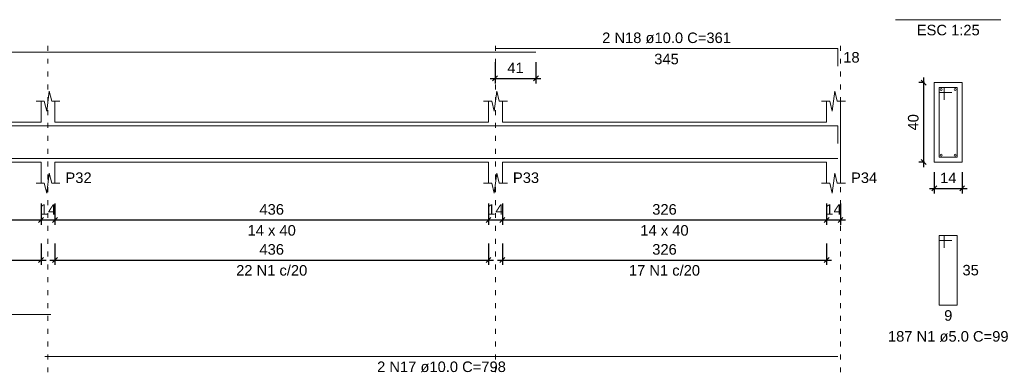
# Model space of a CAD drawing. Header units: millimetres. Extents: x 10906 to 25863, y 1966 to 4861.
# Tile 130 of 163: x 11621.45 to 11641.25, y 2998.52 to 3005.62. Entities that reach past the tile are written whole.
import ezdxf

# ---------------------------------------------------------------- set-up
doc = ezdxf.new("R2010")
doc.units = ezdxf.units.MM
doc.linetypes.add('DOT2', pattern=[3.175, 0, -3.175])
for name, color, linetype, lineweight in [('Descrição da armadura', 7, 'Continuous', 5), ('DT-Barras na forma', 40, 'Continuous', 5), ('DT-Barras no corte', 5, 'Continuous', 5), ('DT-Barras rebatidas', 40, 'Continuous', 5), ('DT-Cotas', 4, 'Continuous', 5), ('DT-Forma', 5, 'Continuous', 5), ('DT-Pontilhado', 7, 'DOT2', 5), ('DT-Textos', 7, 'Continuous', 5), ('Textos armaduras', 7, 'Continuous', 5)]:
    doc.layers.add(name, color=color, linetype=linetype, lineweight=lineweight)
doc.styles.add('Arial', font='arial.ttf')
doc.styles.get("Standard").update_dxf_attribs({"font": 'arial.ttf'})
doc.dimstyles.new('UM_25.000000', dxfattribs={"dimtxt": 0.18, "dimasz": 0.1, "dimexe": 0.1, "dimexo": 0.2, "dimgap": 0, "dimtad": 1, "dimtih": 1, "dimtoh": 1, "dimdec": 1, "dimlfac": 25, "dimzin": 0, "dimdsep": 46, "dimtxsty": 'Standard', "dimcen": 0.09, "dimdle": 0.1, "dimclrd": 256, "dimclre": 256, "dimclrt": 7, "dimadec": 1, "dimazin": 2, "dimtfac": 1, "dimtdec": 1, "dimtofl": 0, "dimtmove": 0, "dimatfit": 3, "dimfxl": 1, "dimtolj": 1, "dimarcsym": 0})
doc.dimstyles.new('UM_50.000000', dxfattribs={"dimtxt": 0.18, "dimasz": 0.2, "dimexe": 0.2, "dimexo": 0.5, "dimgap": 0, "dimtad": 1, "dimtih": 1, "dimtoh": 1, "dimlfac": 50, "dimzin": 0, "dimdsep": 46, "dimtxsty": 'Standard', "dimcen": 0.09, "dimdle": 0.2, "dimclrd": 256, "dimclre": 256, "dimclrt": 7, "dimazin": 0, "dimtfac": 1, "dimtofl": 0, "dimtmove": 0, "dimatfit": 3, "dimfxl": 1, "dimtolj": 1, "dimtzin": 0, "dimarcsym": 0})

# ---------------------------------------------------------------- blocks, each defined once
blk = doc.blocks.new('_Oblique')
at = {"color": 0, "linetype": 'ByBlock', "lineweight": -2}
blk.add_line((-0.5, -0.5), (0.5, 0.5), dxfattribs=at)
blk = doc.blocks.new('*D573')
at = {"layer": 'Defpoints', "color": 0, "transparency": 16777216}
for p in [(11613.565, 3002.119), (11621.875, 3002.119), (11621.875, 3001.589)]:
    blk.add_point(p, dxfattribs=at)
at = {"layer": 'DT-Cotas', "lineweight": -2, "transparency": 16777216}
for p, q in [((11613.565, 3001.919), (11613.565, 3001.489)), ((11621.875, 3001.919), (11621.875, 3001.489)), ((11613.465, 3001.589), (11621.975, 3001.589))]:
    blk.add_line(p, q, dxfattribs=at)
at = {"layer": 'DT-Cotas', "lineweight": -2, "transparency": 16777216, "xscale": 0.1, "yscale": 0.1, "zscale": 0.1, "rotation": 180}
blk.add_blockref('_Oblique', (11613.565, 3001.589), dxfattribs=at)
at = {"layer": 'DT-Cotas', "lineweight": -2, "transparency": 16777216, "xscale": 0.1, "yscale": 0.1, "zscale": 0.1}
blk.add_blockref('_Oblique', (11621.875, 3001.589), dxfattribs=at)
at = {"layer": 'DT-Cotas', "color": 7, "transparency": 16777216, "insert": (11617.72, 3001.801), "char_height": 0.2118, "attachment_point": 5, "rotation": 0.0057, "style": 'Arial'}
blk.add_mtext('\\A1;415.5', dxfattribs=at)
blk = doc.blocks.new('*D574')
at = {"layer": 'Defpoints', "color": 0, "transparency": 16777216}
for p in [(11621.875, 3002.119), (11622.155, 3002.119), (11622.155, 3001.589)]:
    blk.add_point(p, dxfattribs=at)
at = {"layer": 'DT-Cotas', "lineweight": -2, "transparency": 16777216}
for p, q in [((11621.875, 3001.919), (11621.875, 3001.489)), ((11622.155, 3001.919), (11622.155, 3001.489)), ((11621.775, 3001.589), (11622.255, 3001.589))]:
    blk.add_line(p, q, dxfattribs=at)
at = {"layer": 'DT-Cotas', "lineweight": -2, "transparency": 16777216, "xscale": 0.1, "yscale": 0.1, "zscale": 0.1, "rotation": 180}
blk.add_blockref('_Oblique', (11621.875, 3001.589), dxfattribs=at)
at = {"layer": 'DT-Cotas', "lineweight": -2, "transparency": 16777216, "xscale": 0.1, "yscale": 0.1, "zscale": 0.1}
blk.add_blockref('_Oblique', (11622.155, 3001.589), dxfattribs=at)
at = {"layer": 'DT-Cotas', "color": 7, "transparency": 16777216, "insert": (11622.015, 3001.801), "char_height": 0.2118, "attachment_point": 5, "rotation": 0.0057, "style": 'Arial'}
blk.add_mtext('\\A1;14', dxfattribs=at)
blk = doc.blocks.new('*D575')
at = {"layer": 'Defpoints', "color": 0, "transparency": 16777216}
for p in [(11622.155, 3002.119), (11630.875, 3002.119), (11630.875, 3001.589)]:
    blk.add_point(p, dxfattribs=at)
at = {"layer": 'DT-Cotas', "lineweight": -2, "transparency": 16777216}
for p, q in [((11622.155, 3001.919), (11622.155, 3001.489)), ((11630.875, 3001.919), (11630.875, 3001.489)), ((11622.055, 3001.589), (11630.975, 3001.589))]:
    blk.add_line(p, q, dxfattribs=at)
at = {"layer": 'DT-Cotas', "lineweight": -2, "transparency": 16777216, "xscale": 0.1, "yscale": 0.1, "zscale": 0.1, "rotation": 180}
blk.add_blockref('_Oblique', (11622.155, 3001.589), dxfattribs=at)
at = {"layer": 'DT-Cotas', "lineweight": -2, "transparency": 16777216, "xscale": 0.1, "yscale": 0.1, "zscale": 0.1}
blk.add_blockref('_Oblique', (11630.875, 3001.589), dxfattribs=at)
at = {"layer": 'DT-Cotas', "color": 7, "transparency": 16777216, "insert": (11626.515, 3001.801), "char_height": 0.2118, "attachment_point": 5, "rotation": 0.0057, "style": 'Arial'}
blk.add_mtext('\\A1;436', dxfattribs=at)
blk = doc.blocks.new('*D576')
at = {"layer": 'Defpoints', "color": 0, "transparency": 16777216}
for p in [(11630.875, 3002.119), (11631.155, 3002.119), (11631.155, 3001.589)]:
    blk.add_point(p, dxfattribs=at)
at = {"layer": 'DT-Cotas', "lineweight": -2, "transparency": 16777216}
for p, q in [((11630.875, 3001.919), (11630.875, 3001.489)), ((11631.155, 3001.919), (11631.155, 3001.489)), ((11630.775, 3001.589), (11631.255, 3001.589))]:
    blk.add_line(p, q, dxfattribs=at)
at = {"layer": 'DT-Cotas', "lineweight": -2, "transparency": 16777216, "xscale": 0.1, "yscale": 0.1, "zscale": 0.1, "rotation": 180}
blk.add_blockref('_Oblique', (11630.875, 3001.589), dxfattribs=at)
at = {"layer": 'DT-Cotas', "lineweight": -2, "transparency": 16777216, "xscale": 0.1, "yscale": 0.1, "zscale": 0.1}
blk.add_blockref('_Oblique', (11631.155, 3001.589), dxfattribs=at)
at = {"layer": 'DT-Cotas', "color": 7, "transparency": 16777216, "insert": (11631.015, 3001.801), "char_height": 0.2118, "attachment_point": 5, "rotation": 0.0057, "style": 'Arial'}
blk.add_mtext('\\A1;14', dxfattribs=at)
blk = doc.blocks.new('*D577')
at = {"layer": 'Defpoints', "color": 0, "transparency": 16777216}
for p in [(11631.155, 3002.119), (11637.675, 3002.119), (11637.675, 3001.589)]:
    blk.add_point(p, dxfattribs=at)
at = {"layer": 'DT-Cotas', "lineweight": -2, "transparency": 16777216}
for p, q in [((11631.155, 3001.919), (11631.155, 3001.489)), ((11637.675, 3001.919), (11637.675, 3001.489)), ((11631.055, 3001.589), (11637.775, 3001.589))]:
    blk.add_line(p, q, dxfattribs=at)
at = {"layer": 'DT-Cotas', "lineweight": -2, "transparency": 16777216, "xscale": 0.1, "yscale": 0.1, "zscale": 0.1, "rotation": 180}
blk.add_blockref('_Oblique', (11631.155, 3001.589), dxfattribs=at)
at = {"layer": 'DT-Cotas', "lineweight": -2, "transparency": 16777216, "xscale": 0.1, "yscale": 0.1, "zscale": 0.1}
blk.add_blockref('_Oblique', (11637.675, 3001.589), dxfattribs=at)
at = {"layer": 'DT-Cotas', "color": 7, "transparency": 16777216, "insert": (11634.415, 3001.801), "char_height": 0.2118, "attachment_point": 5, "rotation": 0.0057, "style": 'Arial'}
blk.add_mtext('\\A1;326', dxfattribs=at)
blk = doc.blocks.new('*D578')
at = {"layer": 'Defpoints', "color": 0, "transparency": 16777216}
for p in [(11637.675, 3002.119), (11637.955, 3002.119), (11637.955, 3001.589)]:
    blk.add_point(p, dxfattribs=at)
at = {"layer": 'DT-Cotas', "lineweight": -2, "transparency": 16777216}
for p, q in [((11637.675, 3001.919), (11637.675, 3001.489)), ((11637.955, 3001.919), (11637.955, 3001.489)), ((11637.575, 3001.589), (11638.055, 3001.589))]:
    blk.add_line(p, q, dxfattribs=at)
at = {"layer": 'DT-Cotas', "lineweight": -2, "transparency": 16777216, "xscale": 0.1, "yscale": 0.1, "zscale": 0.1, "rotation": 180}
blk.add_blockref('_Oblique', (11637.675, 3001.589), dxfattribs=at)
at = {"layer": 'DT-Cotas', "lineweight": -2, "transparency": 16777216, "xscale": 0.1, "yscale": 0.1, "zscale": 0.1}
blk.add_blockref('_Oblique', (11637.955, 3001.589), dxfattribs=at)
at = {"layer": 'DT-Cotas', "color": 7, "transparency": 16777216, "insert": (11637.815, 3001.801), "char_height": 0.2118, "attachment_point": 5, "rotation": 0.0057, "style": 'Arial'}
blk.add_mtext('\\A1;14', dxfattribs=at)
blk = doc.blocks.new('*D585')
at = {"layer": 'Defpoints', "color": 0, "transparency": 16777216}
for p in [(11613.565, 3001.314), (11621.875, 3001.314), (11621.875, 3000.784)]:
    blk.add_point(p, dxfattribs=at)
at = {"layer": 'DT-Cotas', "lineweight": -2, "transparency": 16777216}
for p, q in [((11613.565, 3001.114), (11613.565, 3000.684)), ((11621.875, 3001.114), (11621.875, 3000.684)), ((11613.465, 3000.784), (11621.975, 3000.784))]:
    blk.add_line(p, q, dxfattribs=at)
at = {"layer": 'DT-Cotas', "lineweight": -2, "transparency": 16777216, "xscale": 0.1, "yscale": 0.1, "zscale": 0.1, "rotation": 180}
blk.add_blockref('_Oblique', (11613.565, 3000.784), dxfattribs=at)
at = {"layer": 'DT-Cotas', "lineweight": -2, "transparency": 16777216, "xscale": 0.1, "yscale": 0.1, "zscale": 0.1}
blk.add_blockref('_Oblique', (11621.875, 3000.784), dxfattribs=at)
at = {"layer": 'DT-Cotas', "color": 7, "transparency": 16777216, "insert": (11617.72, 3000.996), "char_height": 0.2118, "attachment_point": 5, "rotation": 0.0057, "style": 'Arial'}
blk.add_mtext('\\A1;415.5', dxfattribs=at)
blk = doc.blocks.new('*D586')
at = {"layer": 'Defpoints', "color": 0, "transparency": 16777216}
for p in [(11622.155, 3001.314), (11630.875, 3001.314), (11630.875, 3000.784)]:
    blk.add_point(p, dxfattribs=at)
at = {"layer": 'DT-Cotas', "lineweight": -2, "transparency": 16777216}
for p, q in [((11622.155, 3001.114), (11622.155, 3000.684)), ((11630.875, 3001.114), (11630.875, 3000.684)), ((11622.055, 3000.784), (11630.975, 3000.784))]:
    blk.add_line(p, q, dxfattribs=at)
at = {"layer": 'DT-Cotas', "lineweight": -2, "transparency": 16777216, "xscale": 0.1, "yscale": 0.1, "zscale": 0.1, "rotation": 180}
blk.add_blockref('_Oblique', (11622.155, 3000.784), dxfattribs=at)
at = {"layer": 'DT-Cotas', "lineweight": -2, "transparency": 16777216, "xscale": 0.1, "yscale": 0.1, "zscale": 0.1}
blk.add_blockref('_Oblique', (11630.875, 3000.784), dxfattribs=at)
at = {"layer": 'DT-Cotas', "color": 7, "transparency": 16777216, "insert": (11626.515, 3000.996), "char_height": 0.2118, "attachment_point": 5, "rotation": 0.0057, "style": 'Arial'}
blk.add_mtext('\\A1;436', dxfattribs=at)
blk = doc.blocks.new('*D587')
at = {"layer": 'Defpoints', "color": 0, "transparency": 16777216}
for p in [(11631.155, 3001.314), (11637.675, 3001.314), (11637.675, 3000.784)]:
    blk.add_point(p, dxfattribs=at)
at = {"layer": 'DT-Cotas', "lineweight": -2, "transparency": 16777216}
for p, q in [((11631.155, 3001.114), (11631.155, 3000.684)), ((11637.675, 3001.114), (11637.675, 3000.684)), ((11631.055, 3000.784), (11637.775, 3000.784))]:
    blk.add_line(p, q, dxfattribs=at)
at = {"layer": 'DT-Cotas', "lineweight": -2, "transparency": 16777216, "xscale": 0.1, "yscale": 0.1, "zscale": 0.1, "rotation": 180}
blk.add_blockref('_Oblique', (11631.155, 3000.784), dxfattribs=at)
at = {"layer": 'DT-Cotas', "lineweight": -2, "transparency": 16777216, "xscale": 0.1, "yscale": 0.1, "zscale": 0.1}
blk.add_blockref('_Oblique', (11637.675, 3000.784), dxfattribs=at)
at = {"layer": 'DT-Cotas', "color": 7, "transparency": 16777216, "insert": (11634.415, 3000.996), "char_height": 0.2118, "attachment_point": 5, "rotation": 0.0057, "style": 'Arial'}
blk.add_mtext('\\A1;326', dxfattribs=at)
blk = doc.blocks.new('*D590')
at = {"layer": 'Defpoints', "color": 0, "transparency": 16777216}
for p in [(11631.008, 3004.967), (11631.828, 3004.967), (11631.828, 3004.437)]:
    blk.add_point(p, dxfattribs=at)
at = {"layer": 'DT-Cotas', "lineweight": -2, "transparency": 16777216}
for p, q in [((11631.008, 3004.767), (11631.008, 3004.337)), ((11631.828, 3004.767), (11631.828, 3004.337)), ((11630.908, 3004.437), (11631.928, 3004.437))]:
    blk.add_line(p, q, dxfattribs=at)
at = {"layer": 'DT-Cotas', "lineweight": -2, "transparency": 16777216, "xscale": 0.1, "yscale": 0.1, "zscale": 0.1, "rotation": 180}
blk.add_blockref('_Oblique', (11631.008, 3004.437), dxfattribs=at)
at = {"layer": 'DT-Cotas', "lineweight": -2, "transparency": 16777216, "xscale": 0.1, "yscale": 0.1, "zscale": 0.1}
blk.add_blockref('_Oblique', (11631.828, 3004.437), dxfattribs=at)
at = {"layer": 'DT-Cotas', "color": 7, "transparency": 16777216, "insert": (11631.418, 3004.649), "char_height": 0.2118, "attachment_point": 5, "rotation": 0.0057, "style": 'Arial'}
blk.add_mtext('\\A1;41', dxfattribs=at)
blk = doc.blocks.new('*D591')
at = {"layer": 'Defpoints', "color": 0, "transparency": 16777216}
for p in [(11639.63, 3004.354), (11639.842, 3004.354), (11639.842, 3002.754)]:
    blk.add_point(p, dxfattribs=at)
at = {"layer": 'DT-Cotas', "lineweight": -2, "transparency": 16777216}
for p, q in [((11639.63, 3002.654), (11639.63, 3004.454)), ((11639.642, 3004.354), (11639.53, 3004.354)), ((11639.642, 3002.754), (11639.53, 3002.754))]:
    blk.add_line(p, q, dxfattribs=at)
at = {"layer": 'DT-Cotas', "lineweight": -2, "transparency": 16777216, "xscale": 0.1, "yscale": 0.1, "zscale": 0.1}
for p, rotation in [((11639.63, 3004.354), 90), ((11639.63, 3002.754), 270)]:
    blk.add_blockref('_Oblique', p, dxfattribs=dict(at, rotation=rotation))
at = {"layer": 'DT-Cotas', "color": 7, "transparency": 16777216, "insert": (11639.419, 3003.554), "char_height": 0.2118, "attachment_point": 5, "rotation": 90, "style": 'Arial'}
blk.add_mtext('\\A1;40', dxfattribs=at)
blk = doc.blocks.new('*D592')
at = {"layer": 'Defpoints', "color": 0, "transparency": 16777216}
for p in [(11639.842, 3002.754), (11640.402, 3002.754), (11640.402, 3002.225)]:
    blk.add_point(p, dxfattribs=at)
at = {"layer": 'DT-Cotas', "lineweight": -2, "transparency": 16777216}
for p, q in [((11639.842, 3002.554), (11639.842, 3002.125)), ((11640.402, 3002.554), (11640.402, 3002.125)), ((11639.742, 3002.225), (11640.502, 3002.225))]:
    blk.add_line(p, q, dxfattribs=at)
at = {"layer": 'DT-Cotas', "lineweight": -2, "transparency": 16777216, "xscale": 0.1, "yscale": 0.1, "zscale": 0.1, "rotation": 180}
blk.add_blockref('_Oblique', (11639.842, 3002.225), dxfattribs=at)
at = {"layer": 'DT-Cotas', "lineweight": -2, "transparency": 16777216, "xscale": 0.1, "yscale": 0.1, "zscale": 0.1}
blk.add_blockref('_Oblique', (11640.402, 3002.225), dxfattribs=at)
at = {"layer": 'DT-Cotas', "color": 7, "transparency": 16777216, "insert": (11640.122, 3002.436), "char_height": 0.2118, "attachment_point": 5, "rotation": 0.0057, "style": 'Arial'}
blk.add_mtext('\\A1;14', dxfattribs=at)

msp = doc.modelspace()

# ---------------------------------------------------------------- linework, layer by layer
at = {"layer": 'DT-Barras na forma'}
for p, q in [((11640.04215, 3004.25406), (11639.94215, 3004.25406)), ((11639.94215, 3004.25406), (11639.94215, 3002.85406)), ((11640.30215, 3004.25406), (11639.94215, 3004.25406)), ((11639.94215, 3004.25406), (11639.94215, 3004.15406)), ((11640.04215, 3004.00406), (11640.04215, 3004.25406)), ((11640.30215, 3002.85406), (11640.30215, 3004.25406)), ((11639.94215, 3004.15406), (11640.19215, 3004.15406)), ((11639.94215, 3002.85406), (11640.30215, 3002.85406))]:
    msp.add_line(p, q, dxfattribs=at)
for points in [[(11607.82781, 3003.48406), (11631.82781, 3003.48406)], [(11631.00781, 3003.48406), (11637.90457, 3003.48406), (11637.90457, 3003.1273)], [(11604.45457, 3002.82406), (11622.07457, 3002.82406)], [(11621.95457, 3002.82406), (11637.90457, 3002.82406)]]:
    msp.add_lwpolyline(points, dxfattribs=at)
at = {"layer": 'DT-Barras no corte'}
for centre in [(11639.98215, 3004.21406), (11640.26215, 3004.21406), (11639.98215, 3002.89406), (11640.26215, 3002.89406)]:
    msp.add_circle(centre, 0.02, dxfattribs=at)
at = {"layer": 'DT-Barras rebatidas'}
for p, q in [((11631.00781, 3005.03726), (11637.90457, 3005.03726)), ((11637.90457, 3005.03726), (11637.90457, 3004.6805)), ((11607.82781, 3004.96666), (11631.82781, 3004.96666)), ((11640.04215, 3001.27736), (11639.94215, 3001.27736)), ((11639.94215, 3001.27736), (11639.94215, 2999.87736)), ((11640.30215, 3001.27736), (11639.94215, 3001.27736)), ((11639.94215, 3001.27736), (11639.94215, 3001.17736)), ((11640.04215, 3001.02736), (11640.04215, 3001.27736)), ((11640.30215, 2999.87736), (11640.30215, 3001.27736)), ((11639.94215, 3001.17736), (11640.19215, 3001.17736)), ((11604.45457, 2999.68942), (11622.07457, 2999.68942)), ((11639.94215, 2999.87736), (11640.30215, 2999.87736)), ((11621.95457, 2998.84222), (11637.90457, 2998.84222))]:
    msp.add_line(p, q, dxfattribs=at)
at = {"layer": 'DT-Forma'}
for p, q in [((11640.40215, 3004.35406), (11639.84215, 3004.35406)), ((11639.84215, 3004.35406), (11639.84215, 3004.35406)), ((11639.84215, 3004.35406), (11639.84215, 3002.75406)), ((11640.40215, 3002.75406), (11640.40215, 3004.35406)), ((11640.40215, 3004.35406), (11640.40215, 3004.35406)), ((11621.98957, 3003.77766), (11622.03957, 3004.17766)), ((11622.03957, 3004.17766), (11622.08957, 3003.97766)), ((11630.98957, 3003.77766), (11631.03957, 3004.17766)), ((11631.03957, 3004.17766), (11631.08957, 3003.97766)), ((11637.78957, 3003.77766), (11637.83957, 3004.17766)), ((11637.83957, 3004.17766), (11637.88957, 3003.97766)), ((11621.77457, 3003.97766), (11621.93957, 3003.97766)), ((11621.87457, 3003.55406), (11621.87457, 3003.97766)), ((11621.93957, 3003.97766), (11621.98957, 3003.77766)), ((11622.08957, 3003.97766), (11622.25457, 3003.97766)), ((11622.15457, 3003.97766), (11622.15457, 3003.55406)), ((11630.77457, 3003.97766), (11630.93957, 3003.97766)), ((11630.87457, 3003.55406), (11630.87457, 3003.97766)), ((11630.93957, 3003.97766), (11630.98957, 3003.77766)), ((11631.08957, 3003.97766), (11631.25457, 3003.97766)), ((11631.15457, 3003.97766), (11631.15457, 3003.55406)), ((11637.57457, 3003.97766), (11637.73957, 3003.97766)), ((11637.67457, 3003.55406), (11637.67457, 3003.97766)), ((11637.73957, 3003.97766), (11637.78957, 3003.77766)), ((11637.88957, 3003.97766), (11638.05457, 3003.97766)), ((11637.95457, 3003.97766), (11637.95457, 3003.55406)), ((11613.56457, 3003.55406), (11621.87457, 3003.55406)), ((11622.15457, 3003.55406), (11630.87457, 3003.55406)), ((11631.15457, 3003.55406), (11637.67457, 3003.55406)), ((11613.56457, 3002.75406), (11621.87457, 3002.75406)), ((11621.87457, 3002.75406), (11621.87457, 3002.33046)), ((11622.15457, 3002.33046), (11622.15457, 3002.75406)), ((11622.15457, 3002.75406), (11630.87457, 3002.75406)), ((11630.87457, 3002.75406), (11630.87457, 3002.33046)), ((11631.15457, 3002.33046), (11631.15457, 3002.75406)), ((11631.15457, 3002.75406), (11637.67457, 3002.75406)), ((11637.67457, 3002.75406), (11637.67457, 3002.33046)), ((11637.95457, 3002.33046), (11637.95457, 3002.75406)), ((11639.84215, 3002.75406), (11640.40215, 3002.75406)), ((11639.84215, 3002.75406), (11639.84215, 3002.75406)), ((11640.40215, 3002.75406), (11640.40215, 3002.75406)), ((11621.98957, 3002.13046), (11622.03957, 3002.53046)), ((11622.03957, 3002.53046), (11622.08957, 3002.33046)), ((11630.98957, 3002.13046), (11631.03957, 3002.53046)), ((11631.03957, 3002.53046), (11631.08957, 3002.33046)), ((11637.78957, 3002.13046), (11637.83957, 3002.53046)), ((11637.83957, 3002.53046), (11637.88957, 3002.33046)), ((11621.77457, 3002.33046), (11621.93957, 3002.33046)), ((11621.93957, 3002.33046), (11621.98957, 3002.13046)), ((11622.08957, 3002.33046), (11622.25457, 3002.33046)), ((11630.77457, 3002.33046), (11630.93957, 3002.33046)), ((11630.93957, 3002.33046), (11630.98957, 3002.13046)), ((11631.08957, 3002.33046), (11631.25457, 3002.33046)), ((11637.57457, 3002.33046), (11637.73957, 3002.33046)), ((11637.73957, 3002.33046), (11637.78957, 3002.13046)), ((11637.88957, 3002.33046), (11638.05457, 3002.33046))]:
    msp.add_line(p, q, dxfattribs=at)
at = {"layer": 'DT-Forma', "linetype": 'Continuous'}
msp.add_line((11637.95457, 3003.55406), (11637.95457, 3002.75406), dxfattribs=at)
at = {"layer": 'DT-Pontilhado', "ltscale": 0.05}
for p, q in [((11622.01457, 2998.52452), (11622.01457, 3005.24906)), ((11631.01457, 2998.52452), (11631.01457, 3005.24906)), ((11637.95457, 2998.52452), (11637.95457, 3005.24906))]:
    msp.add_line(p, q, dxfattribs=at)
at = {"layer": 'DT-Textos'}
msp.add_line((11639.06315, 3005.61896), (11641.18115, 3005.61896), dxfattribs=at)

# ---------------------------------------------------------------- texts
at = {"layer": 'Descrição da armadura', "linetype": 'Continuous', "char_height": 0.2118, "attachment_point": 8, "line_spacing_factor": 0.798, "style": 'Arial'}
for s, insert, width in [('2 N18 ø10.0 C=361', (11634.45619, 3005.14316), 5.1946527), ('22 N1 c/20', (11626.51457, 3000.46662), 2.8693417), ('17 N1 c/20', (11634.41457, 3000.46662), 2.8693417), ('2 N17 ø10.0 C=798', (11629.92957, 2998.52452), 5.1946527)]:
    msp.add_mtext(s, dxfattribs=dict(at, insert=insert, width=width))
at = {"layer": 'Descrição da armadura', "color": 7, "linetype": 'Continuous', "insert": (11640.12215, 2999.13606), "char_height": 0.2118, "width": 4.8647001, "attachment_point": 8, "line_spacing_factor": 0.798, "style": 'Arial'}
msp.add_mtext('187 N1 ø5.0 C=99', dxfattribs=at)
at = {"layer": 'DT-Textos', "char_height": 0.2118, "line_spacing_factor": 0.798, "style": 'Arial'}
for s, insert, width, attachment_point in [('ESC 1:25', (11640.12215, 3005.30126), 2.3736156, 8), ('P32', (11622.36637, 3002.33046), 0.9867049, 7), ('P33', (11631.36637, 3002.33046), 0.9867049, 7), ('P34', (11638.16637, 3002.33046), 0.9867049, 7), ('14 x 40', (11626.51457, 3001.27146), 1.8190679, 8), ('14 x 40', (11634.41457, 3001.27146), 1.8190679, 8)]:
    msp.add_mtext(s, dxfattribs=dict(at, insert=insert, width=width, attachment_point=attachment_point))
at = {"layer": 'Textos armaduras', "linetype": 'Continuous', "char_height": 0.2118, "attachment_point": 7, "line_spacing_factor": 0.798, "style": 'Arial'}
for s, insert, width in [('18', (11638.01047, 3004.75298), 0.6599051), ('345', (11634.20872, 3004.71956), 0.9898577)]:
    msp.add_mtext(s, dxfattribs=dict(at, insert=insert, width=width))
at = {"layer": 'Textos armaduras', "color": 7, "linetype": 'Continuous', "char_height": 0.2118, "attachment_point": 7, "line_spacing_factor": 0.798, "style": 'Arial'}
for s, insert, width in [('35', (11640.40805, 3000.47146), 0.6599051), ('9', (11640.03966, 2999.55966), 0.3299526)]:
    msp.add_mtext(s, dxfattribs=dict(at, insert=insert, width=width))

# ---------------------------------------------------------------- dimensions: what is measured, and where the dimension line sits
at = {"layer": 'DT-Cotas'}
for base, p1, p2, dimstyle, override, picture, middle in [((11631.82781, 3004.43716), (11631.00781, 3004.96666), (11631.82781, 3004.96666), 'UM_50.000000', {"dimtxt": 0.2118, "dimasz": 0.1, "dimexe": 0.1, "dimexo": 0.2, "dimtad": 1, "dimtih": 0, "dimtoh": 0, "dimdec": 1, "dimlfac": 50, "dimzin": 8, "dimtxsty": 'Arial', "dimblk": 'Oblique', "dimblk1": 'Oblique', "dimblk2": 'Oblique', "dimsah": 1, "dimdle": 0.1, "dimse1": 0, "dimse2": 0, "dimclrt": 7, "dimadec": 1, "dimazin": 3, "dimtmove": 2, "dimldrblk": 'Oblique'}, '*D590', (11631.41781, 3004.64896)), ((11640.40215, 3002.22456), (11639.84215, 3002.75406), (11640.40215, 3002.75406), 'UM_25.000000', {"dimtxt": 0.2118, "dimasz": 0.1, "dimexe": 0.1, "dimexo": 0.2, "dimtad": 1, "dimtih": 0, "dimtoh": 0, "dimdec": 1, "dimlfac": 25, "dimzin": 8, "dimtxsty": 'Arial', "dimblk": 'Oblique', "dimblk1": 'Oblique', "dimblk2": 'Oblique', "dimsah": 1, "dimdle": 0.1, "dimse1": 0, "dimse2": 0, "dimclrt": 7, "dimadec": 1, "dimazin": 3, "dimtmove": 2, "dimldrblk": 'Oblique'}, '*D592', (11640.12215, 3002.43636)), ((11621.87457, 3001.58916), (11613.56457, 3002.11866), (11621.87457, 3002.11866), 'UM_50.000000', {"dimtxt": 0.2118, "dimasz": 0.1, "dimexe": 0.1, "dimexo": 0.2, "dimtad": 1, "dimtih": 0, "dimtoh": 0, "dimdec": 1, "dimlfac": 50, "dimzin": 8, "dimtxsty": 'Arial', "dimblk": 'Oblique', "dimblk1": 'Oblique', "dimblk2": 'Oblique', "dimsah": 1, "dimdle": 0.1, "dimse1": 0, "dimse2": 0, "dimclrt": 7, "dimadec": 1, "dimazin": 3, "dimtmove": 2, "dimldrblk": 'Oblique'}, '*D573', (11617.71957, 3001.80096)), ((11622.15457, 3001.58916), (11621.87457, 3002.11866), (11622.15457, 3002.11866), 'UM_50.000000', {"dimtxt": 0.2118, "dimasz": 0.1, "dimexe": 0.1, "dimexo": 0.2, "dimtad": 1, "dimtih": 0, "dimtoh": 0, "dimdec": 1, "dimlfac": 50, "dimzin": 8, "dimtxsty": 'Arial', "dimblk": 'Oblique', "dimblk1": 'Oblique', "dimblk2": 'Oblique', "dimsah": 1, "dimdle": 0.1, "dimse1": 0, "dimse2": 0, "dimclrt": 7, "dimadec": 1, "dimazin": 3, "dimtmove": 2, "dimldrblk": 'Oblique'}, '*D574', (11622.01457, 3001.80096)), ((11630.87457, 3001.58916), (11622.15457, 3002.11866), (11630.87457, 3002.11866), 'UM_50.000000', {"dimtxt": 0.2118, "dimasz": 0.1, "dimexe": 0.1, "dimexo": 0.2, "dimtad": 1, "dimtih": 0, "dimtoh": 0, "dimdec": 1, "dimlfac": 50, "dimzin": 8, "dimtxsty": 'Arial', "dimblk": 'Oblique', "dimblk1": 'Oblique', "dimblk2": 'Oblique', "dimsah": 1, "dimdle": 0.1, "dimse1": 0, "dimse2": 0, "dimclrt": 7, "dimadec": 1, "dimazin": 3, "dimtmove": 2, "dimldrblk": 'Oblique'}, '*D575', (11626.51457, 3001.80096)), ((11631.15457, 3001.58916), (11630.87457, 3002.11866), (11631.15457, 3002.11866), 'UM_50.000000', {"dimtxt": 0.2118, "dimasz": 0.1, "dimexe": 0.1, "dimexo": 0.2, "dimtad": 1, "dimtih": 0, "dimtoh": 0, "dimdec": 1, "dimlfac": 50, "dimzin": 8, "dimtxsty": 'Arial', "dimblk": 'Oblique', "dimblk1": 'Oblique', "dimblk2": 'Oblique', "dimsah": 1, "dimdle": 0.1, "dimse1": 0, "dimse2": 0, "dimclrt": 7, "dimadec": 1, "dimazin": 3, "dimtmove": 2, "dimldrblk": 'Oblique'}, '*D576', (11631.01457, 3001.80096)), ((11637.67457, 3001.58916), (11631.15457, 3002.11866), (11637.67457, 3002.11866), 'UM_50.000000', {"dimtxt": 0.2118, "dimasz": 0.1, "dimexe": 0.1, "dimexo": 0.2, "dimtad": 1, "dimtih": 0, "dimtoh": 0, "dimdec": 1, "dimlfac": 50, "dimzin": 8, "dimtxsty": 'Arial', "dimblk": 'Oblique', "dimblk1": 'Oblique', "dimblk2": 'Oblique', "dimsah": 1, "dimdle": 0.1, "dimse1": 0, "dimse2": 0, "dimclrt": 7, "dimadec": 1, "dimazin": 3, "dimtmove": 2, "dimldrblk": 'Oblique'}, '*D577', (11634.41457, 3001.80096)), ((11637.95457, 3001.58916), (11637.67457, 3002.11866), (11637.95457, 3002.11866), 'UM_50.000000', {"dimtxt": 0.2118, "dimasz": 0.1, "dimexe": 0.1, "dimexo": 0.2, "dimtad": 1, "dimtih": 0, "dimtoh": 0, "dimdec": 1, "dimlfac": 50, "dimzin": 8, "dimtxsty": 'Arial', "dimblk": 'Oblique', "dimblk1": 'Oblique', "dimblk2": 'Oblique', "dimsah": 1, "dimdle": 0.1, "dimse1": 0, "dimse2": 0, "dimclrt": 7, "dimadec": 1, "dimazin": 3, "dimtmove": 2, "dimldrblk": 'Oblique'}, '*D578', (11637.81457, 3001.80096)), ((11621.87457, 3000.78432), (11613.56457, 3001.31382), (11621.87457, 3001.31382), 'UM_50.000000', {"dimtxt": 0.2118, "dimasz": 0.1, "dimexe": 0.1, "dimexo": 0.2, "dimtad": 1, "dimtih": 0, "dimtoh": 0, "dimdec": 1, "dimlfac": 50, "dimzin": 8, "dimtxsty": 'Arial', "dimblk": 'Oblique', "dimblk1": 'Oblique', "dimblk2": 'Oblique', "dimsah": 1, "dimdle": 0.1, "dimse1": 0, "dimse2": 0, "dimclrt": 7, "dimadec": 1, "dimazin": 3, "dimtmove": 2, "dimldrblk": 'Oblique'}, '*D585', (11617.71957, 3000.99612)), ((11630.87457, 3000.78432), (11622.15457, 3001.31382), (11630.87457, 3001.31382), 'UM_50.000000', {"dimtxt": 0.2118, "dimasz": 0.1, "dimexe": 0.1, "dimexo": 0.2, "dimtad": 1, "dimtih": 0, "dimtoh": 0, "dimdec": 1, "dimlfac": 50, "dimzin": 8, "dimtxsty": 'Arial', "dimblk": 'Oblique', "dimblk1": 'Oblique', "dimblk2": 'Oblique', "dimsah": 1, "dimdle": 0.1, "dimse1": 0, "dimse2": 0, "dimclrt": 7, "dimadec": 1, "dimazin": 3, "dimtmove": 2, "dimldrblk": 'Oblique'}, '*D586', (11626.51457, 3000.99612)), ((11637.67457, 3000.78432), (11631.15457, 3001.31382), (11637.67457, 3001.31382), 'UM_50.000000', {"dimtxt": 0.2118, "dimasz": 0.1, "dimexe": 0.1, "dimexo": 0.2, "dimtad": 1, "dimtih": 0, "dimtoh": 0, "dimdec": 1, "dimlfac": 50, "dimzin": 8, "dimtxsty": 'Arial', "dimblk": 'Oblique', "dimblk1": 'Oblique', "dimblk2": 'Oblique', "dimsah": 1, "dimdle": 0.1, "dimse1": 0, "dimse2": 0, "dimclrt": 7, "dimadec": 1, "dimazin": 3, "dimtmove": 2, "dimldrblk": 'Oblique'}, '*D587', (11634.41457, 3000.99612))]:
    dim = msp.add_linear_dim(base=base, p1=p1, p2=p2, dimstyle=dimstyle, override=override, dxfattribs=at)
    dim.commit()
    dim.dimension.update_dxf_attribs({"geometry": picture, "text_midpoint": middle, "dimtype": 160, "text_rotation": 0.00573})
dim = msp.add_linear_dim(base=(11639.63035, 3004.35406), p1=(11639.84215, 3002.75406), p2=(11639.84215, 3004.35406), angle=90, dimstyle='UM_25.000000', override={"dimtxt": 0.2118, "dimasz": 0.1, "dimexe": 0.1, "dimexo": 0.2, "dimtad": 1, "dimtih": 0, "dimtoh": 0, "dimdec": 1, "dimlfac": 25, "dimzin": 8, "dimtxsty": 'Arial', "dimblk": 'Oblique', "dimblk1": 'Oblique', "dimblk2": 'Oblique', "dimsah": 1, "dimdle": 0.1, "dimse1": 0, "dimse2": 0, "dimclrt": 7, "dimadec": 1, "dimazin": 3, "dimtmove": 2, "dimldrblk": 'Oblique'}, dxfattribs=at)
dim.commit()
dim.dimension.update_dxf_attribs({"geometry": '*D591', "text_midpoint": (11639.41855, 3003.55406), "dimtype": 160, "text_rotation": 90})

doc.saveas('drawing.dxf')
